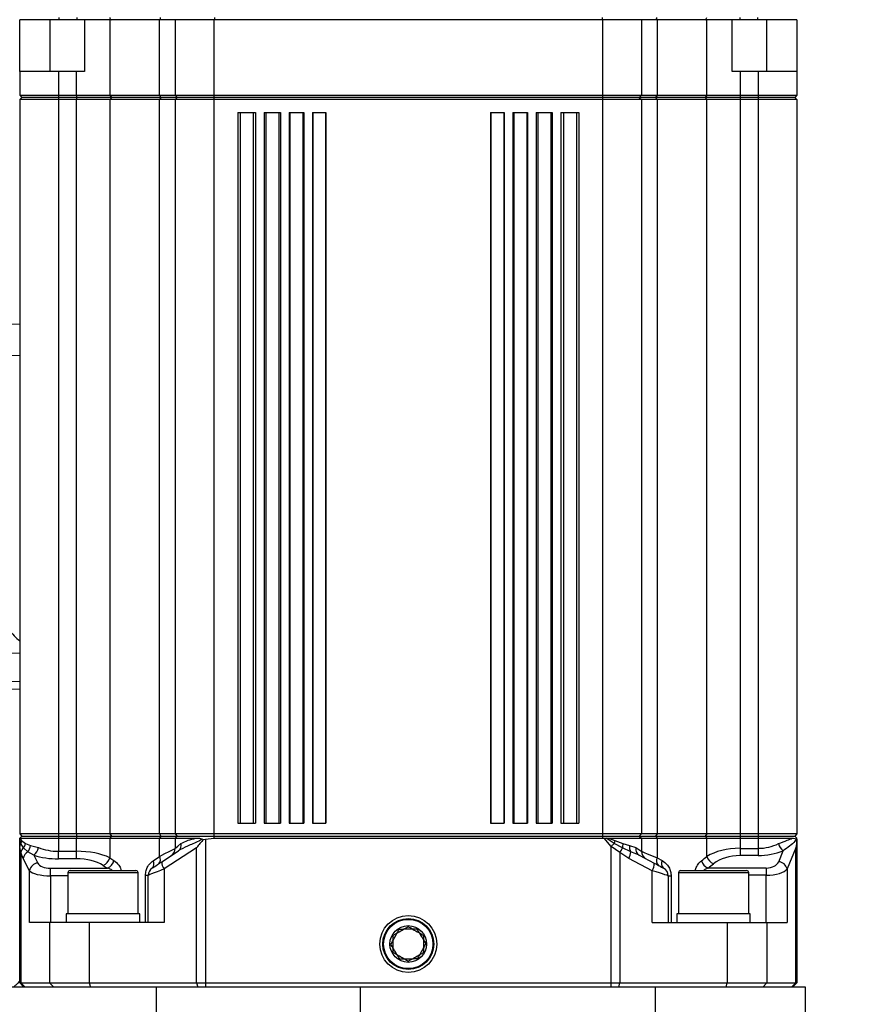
# Model space of a CAD drawing. Extents: x 0 to 8410, y 0 to 5940.
# Tile 116 of 210: x 7157 to 7354, y 2367 to 2595. Entities that reach past the tile are written whole.
import ezdxf

# ---------------------------------------------------------------- set-up
doc = ezdxf.new("R2010")
doc.units = 0
doc.header["$LTSCALE"] = 10
doc.layers.get('0').update_dxf_attribs({"linetype": 'CONTINUOUS'})
doc.styles.add('SLDTEXTSTYLE0', font='TXT', dxfattribs={"width": 0.605})
doc.dimstyles.new('SLDDIMSTYLE1', dxfattribs={"dimtxt": 50, "dimasz": 50, "dimexe": 0, "dimexo": 0.0625, "dimgap": 12.5, "dimtad": 1, "dimdec": 1, "dimrnd": 1e-09, "dimzin": 12, "dimtxsty": 'SLDTEXTSTYLE0', "dimsah": 1, "dimcen": 0.09, "dimazin": 3, "dimtfac": 1, "dimtofl": 0, "dimtmove": 0, "dimatfit": 3, "dimtolj": 1, "dimtzin": 12})

# ---------------------------------------------------------------- blocks, each defined once
blk = doc.blocks.new('_D_6')
at = {"color": 7, "linetype": 'CONTINUOUS'}
for p, q in [((6267.77, 2658.22), (6267.77, 1577.39)), ((7797.78, 2658.22), (7797.78, 1577.39)), ((6267.77, 1592.39), (7797.78, 1592.39))]:
    blk.add_line(p, q, dxfattribs=at)
for points in [[(6267.77, 1592.39), (6317.77, 1584.89), (6317.77, 1599.89)], [(7797.78, 1592.39), (7747.78, 1599.89), (7747.78, 1584.89)]]:
    blk.add_solid(points, dxfattribs=at)
at = {"color": 7, "linetype": 'CONTINUOUS', "insert": (6956.39, 1656.84), "char_height": 50, "attachment_point": 1, "rotation": 360, "style": 'SLDTEXTSTYLE0'}
blk.add_mtext('1530', dxfattribs=at)
blk = doc.blocks.new('_D_8')
at = {"color": 7, "linetype": 'CONTINUOUS'}
for p, q in [((7420.78, 2211.09), (7420.78, 2163.24)), ((7032.78, 2190.57), (7032.78, 2163.24)), ((7032.78, 2178.24), (7420.78, 2178.24)), ((7420.78, 2178.24), (7767.58, 2178.24))]:
    blk.add_line(p, q, dxfattribs=at)
for points in [[(7032.78, 2178.24), (7082.78, 2170.74), (7082.78, 2185.74)], [(7420.78, 2178.24), (7370.78, 2185.74), (7370.78, 2170.74)]]:
    blk.add_solid(points, dxfattribs=at)
at = {"color": 7, "linetype": 'CONTINUOUS', "char_height": 50, "attachment_point": 1, "style": 'SLDTEXTSTYLE0'}
for s, insert in [('388', (7481.47, 2396.17)), ('(4x M10', (7481.47, 2319.43)), ('view F-F)', (7481.47, 2242.7))]:
    blk.add_mtext(s, dxfattribs=dict(at, insert=insert))

msp = doc.modelspace()

# ---------------------------------------------------------------- linework, layer by layer
at = {"color": 7, "linetype": 'CONTINUOUS'}
for p, q in [((7156.95, 2583.05), (7156.95, 2595.05)), ((7157.55, 2595.05), (7156.95, 2595.05)), ((7166.05, 2595.05), (7157.55, 2595.05)), ((7170.16, 2595.05), (7166.05, 2595.05)), ((7172.05, 2595.05), (7170.16, 2595.05)), ((7171.95, 2595.05), (7171.95, 2583.05)), ((7177.8, 2595.05), (7171.95, 2595.05)), ((7189.35, 2595.05), (7177.8, 2595.05)), ((7192.95, 2595.05), (7189.35, 2595.05)), ((7192.95, 2595.05), (7192.95, 2577.55)), ((7201.95, 2595.05), (7192.95, 2595.05)), ((7291.95, 2595.05), (7201.95, 2595.05)), ((7300.95, 2595.05), (7291.95, 2595.05)), ((7300.95, 2595.05), (7300.95, 2577.55)), ((7304.55, 2595.05), (7300.95, 2595.05)), ((7316.11, 2595.05), (7304.55, 2595.05)), ((7321.95, 2595.05), (7316.11, 2595.05)), ((7321.95, 2583.05), (7321.95, 2595.05)), ((7323.74, 2595.05), (7321.99, 2595.05)), ((7327.86, 2595.05), (7323.74, 2595.05)), ((7336.36, 2595.05), (7327.86, 2595.05)), ((7336.95, 2595.05), (7336.36, 2595.05)), ((7336.95, 2595.05), (7336.95, 2583.05)), ((7156.95, 2583.05), (7156.95, 2577.55)), ((7165.95, 2583.05), (7156.95, 2583.05)), ((7170.11, 2583.05), (7165.95, 2583.05)), ((7171.95, 2583.05), (7170.11, 2583.05)), ((7323.79, 2583.05), (7321.95, 2583.05)), ((7327.95, 2583.05), (7323.79, 2583.05)), ((7336.95, 2583.05), (7327.95, 2583.05)), ((7336.95, 2583.05), (7336.95, 2577.55)), ((7156.95, 2577.55), (7165.95, 2577.55)), ((7156.95, 2577.55), (7157.45, 2577.05)), ((7157.45, 2577.05), (7156.95, 2576.55)), ((7156.95, 2576.55), (7156.95, 2406.55)), ((7165.95, 2576.55), (7156.95, 2576.55)), ((7165.95, 2577.05), (7157.45, 2577.05)), ((7165.95, 2577.55), (7170.11, 2577.55)), ((7170.11, 2577.05), (7165.95, 2577.05)), ((7170.11, 2576.55), (7165.95, 2576.55)), ((7170.11, 2577.55), (7177.8, 2577.55)), ((7178.18, 2577.05), (7170.11, 2577.05)), ((7177.8, 2576.55), (7170.11, 2576.55)), ((7177.8, 2577.55), (7189.35, 2577.55)), ((7189.35, 2576.55), (7177.8, 2576.55)), ((7189.67, 2577.05), (7178.18, 2577.05)), ((7189.35, 2577.55), (7192.95, 2577.55)), ((7192.95, 2576.55), (7189.35, 2576.55)), ((7193.45, 2577.05), (7189.67, 2577.05)), ((7192.95, 2577.55), (7201.95, 2577.55)), ((7192.95, 2577.55), (7193.45, 2577.05)), ((7193.45, 2577.05), (7192.95, 2576.55)), ((7192.95, 2576.55), (7192.95, 2406.55)), ((7201.95, 2576.55), (7192.95, 2576.55)), ((7201.95, 2577.05), (7193.45, 2577.05)), ((7201.95, 2577.55), (7291.95, 2577.55)), ((7291.95, 2577.05), (7201.95, 2577.05)), ((7291.95, 2576.55), (7201.95, 2576.55)), ((7291.95, 2577.55), (7300.95, 2577.55)), ((7300.45, 2577.05), (7291.95, 2577.05)), ((7300.95, 2576.55), (7291.95, 2576.55)), ((7300.95, 2577.55), (7300.45, 2577.05)), ((7300.45, 2577.05), (7300.95, 2576.55)), ((7304.23, 2577.05), (7300.45, 2577.05)), ((7300.95, 2577.55), (7304.55, 2577.55)), ((7300.95, 2576.55), (7300.95, 2406.55)), ((7304.55, 2576.55), (7300.95, 2576.55)), ((7315.72, 2577.05), (7304.23, 2577.05)), ((7304.55, 2577.55), (7316.11, 2577.55)), ((7316.11, 2576.55), (7304.55, 2576.55)), ((7323.79, 2577.05), (7315.72, 2577.05)), ((7316.11, 2577.55), (7323.79, 2577.55)), ((7323.79, 2576.55), (7316.11, 2576.55)), ((7323.79, 2577.55), (7327.95, 2577.55)), ((7327.95, 2577.05), (7323.79, 2577.05)), ((7327.95, 2576.55), (7323.79, 2576.55)), ((7327.95, 2577.55), (7336.95, 2577.55)), ((7336.45, 2577.05), (7327.95, 2577.05)), ((7336.95, 2576.55), (7327.95, 2576.55)), ((7336.95, 2577.55), (7336.45, 2577.05)), ((7336.45, 2577.05), (7336.95, 2576.55)), ((7336.95, 2576.55), (7336.95, 2406.55)), ((7207.45, 2573.55), (7211.6, 2573.55)), ((7207.45, 2573.55), (7207.45, 2409.05)), ((7211.6, 2573.55), (7211.6, 2409.05)), ((7213.6, 2573.55), (7217.33, 2573.55)), ((7213.6, 2573.55), (7213.6, 2409.05)), ((7217.33, 2573.55), (7217.33, 2409.05)), ((7219.33, 2573.55), (7222.73, 2573.55)), ((7219.33, 2573.55), (7219.33, 2409.05)), ((7222.73, 2573.55), (7222.73, 2409.05)), ((7224.73, 2573.55), (7227.89, 2573.55)), ((7224.73, 2573.55), (7224.73, 2409.05)), ((7227.89, 2573.55), (7227.89, 2409.05)), ((7266.01, 2573.55), (7269.17, 2573.55)), ((7266.01, 2573.55), (7266.01, 2409.05)), ((7269.17, 2573.55), (7269.17, 2409.05)), ((7271.17, 2573.55), (7274.58, 2573.55)), ((7271.17, 2573.55), (7271.17, 2409.05)), ((7274.58, 2573.55), (7274.58, 2409.05)), ((7276.58, 2573.55), (7280.3, 2573.55)), ((7276.58, 2573.55), (7276.58, 2409.05)), ((7280.3, 2573.55), (7280.3, 2409.05)), ((7282.3, 2573.55), (7286.45, 2573.55)), ((7282.3, 2573.55), (7282.3, 2409.05)), ((7286.45, 2573.55), (7286.45, 2409.05)), ((7032.78, 2521.35), (7156.95, 2524.6)), ((7207.45, 2409.05), (7211.6, 2409.05)), ((7213.6, 2409.05), (7217.33, 2409.05)), ((7219.33, 2409.05), (7222.73, 2409.05)), ((7224.73, 2409.05), (7227.89, 2409.05)), ((7266.01, 2409.05), (7269.17, 2409.05)), ((7271.17, 2409.05), (7274.58, 2409.05)), ((7276.58, 2409.05), (7280.3, 2409.05)), ((7282.3, 2409.05), (7286.45, 2409.05)), ((7165.95, 2406.55), (7156.95, 2406.55)), ((7156.95, 2406.55), (7157.45, 2406.05)), ((7157.45, 2406.05), (7156.95, 2405.55)), ((7156.95, 2405.54), (7156.98, 2405.54)), ((7156.95, 2403.64), (7156.95, 2405.54)), ((7156.98, 2405.54), (7157.05, 2405.55)), ((7157.05, 2405.55), (7165.95, 2405.55)), ((7157.45, 2406.05), (7165.95, 2406.05)), ((7170.11, 2406.55), (7165.95, 2406.55)), ((7165.95, 2406.05), (7170.11, 2406.05)), ((7165.95, 2405.55), (7170.11, 2405.55)), ((7177.8, 2406.55), (7170.11, 2406.55)), ((7170.11, 2406.05), (7178.18, 2406.05)), ((7170.11, 2405.55), (7177.8, 2405.55)), ((7189.35, 2406.55), (7177.8, 2406.55)), ((7177.8, 2405.55), (7189.35, 2405.55)), ((7178.18, 2406.05), (7189.67, 2406.05)), ((7192.95, 2406.55), (7189.35, 2406.55)), ((7189.35, 2405.55), (7192.95, 2405.55)), ((7189.67, 2406.05), (7193.45, 2406.05)), ((7201.95, 2406.55), (7192.95, 2406.55)), ((7192.95, 2406.55), (7193.45, 2406.05)), ((7193.45, 2406.05), (7192.95, 2405.55)), ((7192.95, 2405.55), (7197.71, 2405.55)), ((7192.95, 2405.55), (7192.95, 2403.2)), ((7193.45, 2406.05), (7201.95, 2406.05)), ((7199.3, 2405.33), (7199.49, 2405.24)), ((7199.49, 2405.24), (7200.01, 2405.34)), ((7200.01, 2405.34), (7201.95, 2405.55)), ((7291.95, 2406.55), (7201.95, 2406.55)), ((7201.95, 2406.05), (7291.95, 2406.05)), ((7201.95, 2405.55), (7291.95, 2405.55)), ((7300.95, 2406.55), (7291.95, 2406.55)), ((7291.95, 2406.05), (7300.45, 2406.05)), ((7292.34, 2405.54), (7292.74, 2405.54)), ((7292.74, 2405.54), (7293.28, 2405.55)), ((7293.28, 2405.55), (7300.95, 2405.55)), ((7300.95, 2406.55), (7300.45, 2406.05)), ((7300.45, 2406.05), (7300.95, 2405.55)), ((7300.45, 2406.05), (7304.23, 2406.05)), ((7304.55, 2406.55), (7300.95, 2406.55)), ((7300.95, 2405.55), (7300.95, 2402.53)), ((7300.95, 2405.55), (7304.55, 2405.55)), ((7304.23, 2406.05), (7315.72, 2406.05)), ((7316.11, 2406.55), (7304.55, 2406.55)), ((7304.55, 2405.55), (7316.11, 2405.55)), ((7315.72, 2406.05), (7323.79, 2406.05)), ((7323.79, 2406.55), (7316.11, 2406.55)), ((7316.11, 2405.55), (7323.79, 2405.55)), ((7327.95, 2406.55), (7323.79, 2406.55)), ((7323.79, 2406.05), (7327.95, 2406.05)), ((7323.79, 2405.55), (7327.95, 2405.55)), ((7336.95, 2406.55), (7327.95, 2406.55)), ((7327.95, 2406.05), (7336.45, 2406.05)), ((7327.95, 2405.55), (7335.89, 2405.55)), ((7336.95, 2406.55), (7336.45, 2406.05)), ((7336.45, 2406.05), (7336.95, 2405.55)), ((7336.79, 2405.33), (7336.94, 2405.24)), ((7336.94, 2405.24), (7336.95, 2405.34)), ((7336.95, 2405.34), (7336.95, 2405.55)), ((7336.95, 2405.34), (7336.95, 2372.05)), ((7156.95, 2372.05), (7156.95, 2403.64)), ((7189.87, 2400.1), (7193.71, 2402.62)), ((7300.42, 2401.6), (7303.87, 2399.78)), ((7168.11, 2397.55), (7168.11, 2388.05)), ((7168.61, 2398.05), (7183.6, 2398.05)), ((7183.6, 2398.05), (7183.88, 2398.05)), ((7184.38, 2388.05), (7184.38, 2397.55)), ((7186.74, 2386.05), (7186.74, 2396.97)), ((7307.16, 2396.84), (7307.16, 2386.05)), ((7309.53, 2397.55), (7309.53, 2388.05)), ((7310.03, 2398.05), (7325.3, 2398.05)), ((7325.8, 2388.05), (7325.8, 2397.55)), ((7167.74, 2388.05), (7167.74, 2386.05)), ((7168.39, 2388.05), (7167.74, 2388.05)), ((7184.74, 2388.05), (7168.39, 2388.05)), ((7184.74, 2386.05), (7184.74, 2388.05)), ((7309.16, 2388.05), (7309.16, 2386.05)), ((7320.92, 2388.05), (7309.16, 2388.05)), ((7326.16, 2388.05), (7320.92, 2388.05)), ((7326.16, 2386.05), (7326.16, 2388.05)), ((7163.89, 2386.05), (7159.23, 2386.05)), ((7173.08, 2386.05), (7163.89, 2386.05)), ((7190.45, 2386.05), (7173.08, 2386.05)), ((7303.46, 2386.05), (7320.83, 2386.05)), ((7320.83, 2386.05), (7330.02, 2386.05)), ((7330.02, 2386.05), (7334.67, 2386.05)), ((7188.63, 2371.05), (7154.95, 2371.05)), ((7156.95, 2372.05), (7157.22, 2372.05)), ((7156.95, 2372.05), (7157.95, 2371.05)), ((7157.22, 2372.05), (7163.89, 2372.05)), ((7163.89, 2372.05), (7173.08, 2372.05)), ((7173.08, 2372.05), (7197.93, 2372.05)), ((7235.89, 2371.05), (7188.63, 2371.05)), ((7197.93, 2372.05), (7200.01, 2372.05)), ((7200.01, 2372.05), (7293.9, 2372.05)), ((7235.89, 2302.56), (7235.89, 2371.05)), ((7304.21, 2371.05), (7235.89, 2371.05)), ((7293.9, 2372.05), (7295.97, 2372.05)), ((7295.97, 2372.05), (7320.83, 2372.05)), ((7338.95, 2371.05), (7304.21, 2371.05)), ((7320.83, 2372.05), (7330.02, 2372.05)), ((7330.02, 2372.05), (7336.68, 2372.05)), ((7335.95, 2371.05), (7336.95, 2372.05)), ((7336.68, 2372.05), (7336.95, 2372.05)), ((7338.95, 2296.16), (7338.95, 2371.05))]:
    msp.add_line(p, q, dxfattribs=at)
at = {"color": 8, "linetype": 'CONTINUOUS'}
for p, q in [((7163.95, 2595.05), (7163.95, 2583.05)), ((7166.05, 2595.54), (7166.05, 2595.05)), ((7170.16, 2595.54), (7170.16, 2595.05)), ((7177.8, 2595.05), (7177.8, 2577.55)), ((7189.35, 2577.55), (7189.35, 2595.05)), ((7201.95, 2595.05), (7201.95, 2577.55)), ((7202.05, 2595.54), (7202.05, 2595.05)), ((7291.86, 2595.54), (7291.86, 2595.05)), ((7291.95, 2595.05), (7291.95, 2577.55)), ((7304.55, 2595.05), (7304.55, 2577.55)), ((7316.11, 2577.55), (7316.11, 2595.05)), ((7323.74, 2595.54), (7323.74, 2595.05)), ((7327.86, 2595.54), (7327.86, 2595.05)), ((7329.95, 2583.05), (7329.95, 2595.05)), ((7165.95, 2583.05), (7165.95, 2577.55)), ((7170.11, 2577.55), (7170.11, 2583.05)), ((7323.79, 2583.05), (7323.79, 2577.55)), ((7327.95, 2583.05), (7327.95, 2577.55)), ((7165.95, 2577.55), (7165.95, 2577.05)), ((7165.95, 2577.05), (7165.95, 2576.55)), ((7165.95, 2576.55), (7165.95, 2406.55)), ((7170.11, 2577.55), (7170.11, 2577.05)), ((7170.11, 2577.05), (7170.11, 2576.55)), ((7170.11, 2406.55), (7170.11, 2576.55)), ((7177.8, 2577.55), (7178.18, 2577.05)), ((7178.18, 2577.05), (7177.8, 2576.55)), ((7177.8, 2576.55), (7177.8, 2406.55)), ((7189.35, 2577.55), (7189.67, 2577.05)), ((7189.67, 2577.05), (7189.35, 2576.55)), ((7189.35, 2406.55), (7189.35, 2576.55)), ((7201.95, 2577.55), (7201.95, 2577.05)), ((7201.95, 2577.05), (7201.95, 2576.55)), ((7201.95, 2576.55), (7201.95, 2406.55)), ((7291.95, 2577.55), (7291.95, 2577.05)), ((7291.95, 2577.05), (7291.95, 2576.55)), ((7291.95, 2576.55), (7291.95, 2406.55)), ((7304.55, 2577.55), (7304.23, 2577.05)), ((7304.23, 2577.05), (7304.55, 2576.55)), ((7304.55, 2576.55), (7304.55, 2406.55)), ((7316.11, 2577.55), (7315.72, 2577.05)), ((7315.72, 2577.05), (7316.11, 2576.55)), ((7316.11, 2406.55), (7316.11, 2576.55)), ((7323.79, 2577.55), (7323.79, 2577.05)), ((7323.79, 2577.05), (7323.79, 2576.55)), ((7323.79, 2576.55), (7323.79, 2406.55)), ((7327.95, 2577.55), (7327.95, 2577.05)), ((7327.95, 2577.05), (7327.95, 2576.55)), ((7327.95, 2576.55), (7327.95, 2406.55)), ((7208.03, 2573.55), (7208.03, 2409.05)), ((7211.02, 2573.55), (7211.02, 2409.05)), ((7213.97, 2573.55), (7213.97, 2409.05)), ((7216.96, 2573.55), (7216.96, 2409.05)), ((7219.54, 2573.55), (7219.54, 2409.05)), ((7222.53, 2573.55), (7222.53, 2409.05)), ((7224.82, 2573.55), (7224.82, 2409.05)), ((7227.81, 2573.55), (7227.81, 2409.05)), ((7266.1, 2573.55), (7266.1, 2409.05)), ((7269.08, 2573.55), (7269.08, 2409.05)), ((7271.38, 2573.55), (7271.38, 2409.05)), ((7274.37, 2573.55), (7274.37, 2409.05)), ((7276.94, 2573.55), (7276.94, 2409.05)), ((7279.93, 2573.55), (7279.93, 2409.05)), ((7282.88, 2573.55), (7282.88, 2409.05)), ((7285.87, 2573.55), (7285.87, 2409.05)), ((7156.95, 2517.33), (7032.78, 2514.08)), ((7032.78, 2450.61), (7156.95, 2448.42)), ((7156.95, 2441.72), (7032.78, 2443.91)), ((7156.95, 2440.08), (7032.78, 2437.82)), ((7157.23, 2404.32), (7156.98, 2405.54)), ((7157.05, 2405.55), (7157.41, 2405.01)), ((7165.95, 2406.55), (7165.95, 2406.05)), ((7165.95, 2406.05), (7165.95, 2405.55)), ((7165.95, 2405.55), (7165.95, 2402.53)), ((7170.11, 2406.55), (7170.11, 2406.05)), ((7170.11, 2406.05), (7170.11, 2405.55)), ((7170.11, 2402.53), (7170.11, 2405.55)), ((7177.8, 2406.55), (7178.18, 2406.05)), ((7178.18, 2406.05), (7177.8, 2405.55)), ((7177.8, 2405.55), (7177.8, 2401.01)), ((7189.35, 2406.55), (7189.67, 2406.05)), ((7189.67, 2406.05), (7189.35, 2405.55)), ((7189.35, 2401.32), (7189.35, 2405.55)), ((7200.01, 2405.34), (7200.01, 2372.05)), ((7201.95, 2406.55), (7201.95, 2406.05)), ((7201.95, 2406.05), (7201.95, 2405.55)), ((7291.95, 2406.55), (7291.95, 2406.05)), ((7291.95, 2406.05), (7291.95, 2405.55)), ((7293.9, 2403.64), (7292.34, 2405.54)), ((7294.66, 2404.32), (7292.74, 2405.54)), ((7293.28, 2405.55), (7294.79, 2405.01)), ((7304.55, 2406.55), (7304.23, 2406.05)), ((7304.23, 2406.05), (7304.55, 2405.55)), ((7304.55, 2405.55), (7304.55, 2401.01)), ((7316.11, 2406.55), (7315.72, 2406.05)), ((7315.72, 2406.05), (7316.11, 2405.55)), ((7316.11, 2401.32), (7316.11, 2405.55)), ((7323.79, 2406.55), (7323.79, 2406.05)), ((7323.79, 2406.05), (7323.79, 2405.55)), ((7323.79, 2405.55), (7323.79, 2403.2)), ((7327.95, 2406.55), (7327.95, 2406.05)), ((7327.95, 2406.05), (7327.95, 2405.55)), ((7327.95, 2405.55), (7327.95, 2403.2)), ((7157.22, 2402.24), (7156.95, 2403.64)), ((7157.87, 2403.28), (7157.23, 2404.32)), ((7157.41, 2405.01), (7158.28, 2404.31)), ((7158.84, 2402.37), (7157.87, 2403.28)), ((7158.28, 2404.31), (7159.43, 2403.86)), ((7159.43, 2403.86), (7161.28, 2403.37)), ((7197.93, 2403.33), (7190.45, 2398.43)), ((7197.93, 2372.05), (7197.93, 2403.33)), ((7293.9, 2372.05), (7293.9, 2403.64)), ((7295.97, 2402.24), (7293.9, 2403.64)), ((7296.58, 2403.28), (7294.66, 2404.32)), ((7294.79, 2405.01), (7296.66, 2404.31)), ((7298.52, 2402.37), (7296.58, 2403.28)), ((7296.66, 2404.31), (7298.15, 2403.86)), ((7298.15, 2403.86), (7299.64, 2403.37)), ((7323.79, 2403.2), (7323.79, 2401.53)), ((7323.79, 2403.2), (7327.95, 2403.2)), ((7327.95, 2403.2), (7327.95, 2401.53)), ((7336.68, 2403.33), (7334.67, 2398.43)), ((7336.68, 2372.05), (7336.68, 2403.33)), ((7157.22, 2402.24), (7157.22, 2372.05)), ((7157.77, 2400.88), (7157.22, 2402.24)), ((7159.23, 2398.01), (7157.77, 2400.88)), ((7160.24, 2401.6), (7158.84, 2402.37)), ((7160.24, 2401.6), (7161.16, 2399.78)), ((7165.95, 2400.76), (7165.95, 2402.53)), ((7165.95, 2402.53), (7170.11, 2402.53)), ((7170.11, 2400.76), (7165.95, 2400.76)), ((7170.11, 2400.76), (7170.11, 2402.53)), ((7187.86, 2400.32), (7189.35, 2401.32)), ((7295.97, 2402.24), (7295.97, 2372.05)), ((7298.02, 2400.88), (7295.97, 2402.24)), ((7303.46, 2398.01), (7298.02, 2400.88)), ((7300.42, 2401.6), (7298.52, 2402.37)), ((7304.55, 2401.01), (7305.72, 2400.39)), ((7327.95, 2401.53), (7323.79, 2401.53)), ((7332.74, 2400.1), (7333.77, 2402.62)), ((7164.06, 2396.84), (7164.06, 2398.61)), ((7164.06, 2398.61), (7177.27, 2398.61)), ((7190.45, 2398.43), (7190.45, 2386.05)), ((7316.35, 2398.65), (7329.84, 2398.65)), ((7329.84, 2398.65), (7329.84, 2396.97)), ((7334.67, 2398.43), (7334.67, 2386.05)), ((7159.23, 2386.05), (7159.23, 2398.01)), ((7164.06, 2396.84), (7164.06, 2386.05)), ((7168.11, 2396.84), (7164.06, 2396.84)), ((7184.08, 2397.55), (7168.11, 2397.55)), ((7184.38, 2397.55), (7184.08, 2397.55)), ((7186.09, 2396.97), (7186.74, 2396.97)), ((7186.09, 2386.05), (7186.09, 2396.97)), ((7303.46, 2386.05), (7303.46, 2398.01)), ((7307.16, 2396.84), (7307.81, 2396.84)), ((7307.81, 2396.84), (7307.81, 2386.05)), ((7325.8, 2397.55), (7309.53, 2397.55)), ((7329.84, 2396.97), (7325.8, 2396.97)), ((7329.84, 2386.05), (7329.84, 2396.97)), ((7163.89, 2386.05), (7163.89, 2372.05)), ((7173.08, 2386.05), (7173.08, 2372.05)), ((7320.83, 2386.05), (7320.83, 2372.05)), ((7330.02, 2386.05), (7330.02, 2372.05)), ((7157.22, 2372.05), (7158.19, 2371.05)), ((7163.89, 2372.05), (7164.85, 2371.05)), ((7173.08, 2372.05), (7173.34, 2371.05)), ((7188.63, 2301.32), (7188.63, 2371.05)), ((7197.93, 2372.05), (7198.19, 2371.05)), ((7200.01, 2372.05), (7200.01, 2371.05)), ((7293.9, 2371.05), (7293.9, 2372.05)), ((7295.71, 2371.05), (7295.97, 2372.05)), ((7304.21, 2294.07), (7304.21, 2371.05)), ((7320.57, 2371.05), (7320.83, 2372.05)), ((7329.05, 2371.05), (7330.02, 2372.05)), ((7335.71, 2371.05), (7336.68, 2372.05))]:
    msp.add_line(p, q, dxfattribs=at)
at = {"color": 8, "linetype": 'CONTINUOUS', "flags": 128}
for points in [[(7189.45, 2595.54), (7189.45, 2595.45), (7189.47, 2595.36), (7189.5, 2595.27), (7189.54, 2595.2), (7189.59, 2595.14), (7189.64, 2595.09), (7189.7, 2595.06), (7189.77, 2595.05)], [(7304.46, 2595.54), (7304.45, 2595.45), (7304.43, 2595.36), (7304.4, 2595.27), (7304.36, 2595.2), (7304.32, 2595.14), (7304.26, 2595.09), (7304.2, 2595.06), (7304.14, 2595.05)], [(7189.35, 2401.32), (7190.59, 2401.97), (7191.6, 2402.49), (7192.34, 2402.88), (7192.8, 2403.12), (7192.95, 2403.2)], [(7192.95, 2403.2), (7193.11, 2403.33), (7193.57, 2403.69), (7194.31, 2404.29)], [(7293.9, 2403.64), (7294, 2403.73), (7294.1, 2403.82), (7294.2, 2403.91), (7294.29, 2404), (7294.39, 2404.08), (7294.48, 2404.17), (7294.57, 2404.25), (7294.66, 2404.32)], [(7299.64, 2403.37), (7300.36, 2402.91), (7300.8, 2402.62), (7300.95, 2402.53)], [(7300.95, 2402.53), (7301.11, 2402.46), (7301.56, 2402.27), (7302.3, 2401.96), (7303.31, 2401.53), (7304.55, 2401.01)], [(7190.45, 2398.43), (7189.57, 2398.08), (7188.77, 2397.77), (7188.08, 2397.5), (7187.51, 2397.27), (7187.09, 2397.11), (7186.83, 2397.01), (7186.74, 2396.97)], [(7307.16, 2396.84), (7307.08, 2396.87), (7306.82, 2396.95), (7306.4, 2397.09), (7305.83, 2397.27), (7305.13, 2397.49), (7304.33, 2397.74), (7303.46, 2398.01)]]:
    msp.add_lwpolyline(points, dxfattribs=at)
at = {"color": 7, "linetype": 'CONTINUOUS', "flags": 128}
for points in [[(7187.65, 2398.65), (7187.7, 2398.68), (7187.85, 2398.78), (7188.11, 2398.95), (7188.45, 2399.17), (7188.86, 2399.44), (7189.34, 2399.76), (7189.87, 2400.1)], [(7303.87, 2399.78), (7304.4, 2399.51), (7304.88, 2399.26), (7305.29, 2399.04), (7305.63, 2398.86), (7305.89, 2398.72), (7306.04, 2398.64), (7306.09, 2398.61)]]:
    msp.add_lwpolyline(points, dxfattribs=at)
at = {"color": 7, "linetype": 'CONTINUOUS'}
for radius in [6.6, 5.9, 5.71, 4.25]:
    msp.add_circle((7246.95, 2381.05), radius, dxfattribs=at)
at = {"color": 8, "linetype": 'CONTINUOUS'}
for centre, radius, start, end in [((7178.3, 2595.5), 0.451, 174.3425, 261.7235), ((7315.61, 2595.5), 0.451, 278.2744, 5.6597), ((7157.97, 2403.62), 1.02, 136.4272, 178.6329), ((7159.01, 2401.85), 1.83, 128.7719, 167.6187), ((7155.35, 2405.18), 2.07, 335.4619, 355.048), ((7155.91, 2404.66), 2.4, 324.7428, 351.5932), ((7156.92, 2403.98), 2.51, 319.9394, 357.1089), ((7158.3, 2403.93), 3.03, 309.8205, 349.3651), ((7192.76, 2403.91), 1.6, 306.5456, 13.9239), ((7300.51, 2403.54), 5.9, 165.6422, 172.3859), ((7290.86, 2405.94), 6.3, 324.0996, 335.0113), ((7299.69, 2403.56), 3.12, 166.0507, 185.1418), ((7300.47, 2403.63), 2.32, 174.3847, 212.9366), ((7301.28, 2403.03), 1.68, 168.4793, 238.9757), ((7335.89, 2405.13), 3.29, 194.7809, 229.8432), ((7159.81, 2400.54), 2.07, 117.9881, 170.7397), ((7175.3, 2401.63), 2.57, 291.9214, 346.1525), ((7188.15, 2400.6), 1.4, 316.6265, 30.8234), ((7294.07, 2403.02), 4.49, 331.4587, 351.6151), ((7305.86, 2400.35), 1.47, 153.2355, 229.0721), ((7318.7, 2402.16), 2.73, 197.9816, 247.1588), ((7161.36, 2397.63), 2.17, 95.2898, 169.7075), ((7176.27, 2401), 2.59, 292.691, 346.1992), ((7186.65, 2399.63), 1.4, 315.5528, 29.6614), ((7192.09, 2399.93), 2.23, 175.6795, 222.4656), ((7301.7, 2399.36), 2.21, 322.604, 11.1097), ((7307.04, 2399.74), 1.47, 154.0411, 229.8777), ((7317.46, 2401.17), 2.76, 197.9385, 246.1468), ((7332.55, 2397.92), 2.19, 13.3557, 84.8611)]:
    msp.add_arc(centre, radius, start, end, dxfattribs=at)
at = {"color": 7, "linetype": 'CONTINUOUS'}
for centre, radius, start, end in [((7190.95, 2403.2), 2, 303.2314, 0), ((7302.95, 2402.53), 2, 180, 242.258), ((7188.74, 2396.97), 2, 123.2314, 180), ((7305.16, 2396.84), 2, 0, 62.258), ((7168.61, 2397.55), 0.5, 90, 180), ((7183.88, 2397.55), 0.5, 0, 90), ((7310.03, 2397.55), 0.5, 90, 180), ((7325.3, 2397.55), 0.5, 0, 90)]:
    msp.add_arc(centre, radius, start, end, dxfattribs=at)
at = {"color": 8, "linetype": 'CONTINUOUS'}
for centre, major_axis, ratio, start_param, end_param in [((7165.95, 2408.31), (9, 0), 0.642823, 4.166224, 4.712389), ((7323.79, 2397.96), (10, 0), 0.524131, 1.570796, 2.447094), ((7327.95, 2410.41), (9, 0), 0.800756, 4.712389, 5.269862), ((7165.95, 2406.54), (11, 0), 0.525946, 4.166224, 4.712389), ((7170.11, 2398.32), (10, 0), 0.420757, 0.694498, 1.570796), ((7170.11, 2396.55), (8, 0), 0.525946, 0.694498, 1.570796), ((7246.95, 2431.98), (90, 0), 0.537634, 3.836091, 3.853083), ((7246.95, 2439.89), (90, 0), 0.669723, 5.566947, 5.588687), ((7323.79, 2396.29), (8, 0), 0.655164, 1.570796, 2.447094), ((7327.95, 2408.74), (11, 0), 0.655164, 4.712389, 5.269862), ((7164.06, 2400.19), (3, 0), 0.525946, 3.403392, 4.712389), ((7246.95, 2430.21), (92, 0), 0.525946, 3.836091, 3.853083), ((7246.95, 2438.22), (92, 0), 0.655164, 5.566947, 5.588687), ((7329.84, 2400.61), (3, 0), 0.655164, 4.712389, 6.021386), ((7329.84, 2398.94), (5, 0), 0.393099, 4.712389, 6.021386), ((7164.06, 2398.42), (5, 0), 0.315568, 3.403392, 4.712389)]:
    msp.add_ellipse(centre, major_axis=major_axis, ratio=ratio, start_param=start_param, end_param=end_param, dxfattribs=at)
at = {"color": 7, "linetype": 'CONTINUOUS'}
for points, knots in [([(7095.52, 2476.71), (7096.39, 2476.67), (7098.93, 2476.54), (7103.12, 2476.14), (7108.07, 2475.45), (7112.96, 2474.52), (7117.77, 2473.36), (7122.48, 2471.97), (7127.07, 2470.37), (7131.53, 2468.56), (7135.83, 2466.54), (7139.96, 2464.32), (7143.9, 2461.92), (7147.64, 2459.35), (7151.16, 2456.6), (7154.29, 2453.88), (7156.12, 2452.02), (7156.95, 2451.17)], [0, 0, 0, 0, 0.036191, 0.105919, 0.175649, 0.24537, 0.31508, 0.38478, 0.454468, 0.524146, 0.593816, 0.663482, 0.733148, 0.802823, 0.872516, 0.942243, 1, 1, 1, 1]), ([(7197.71, 2405.55), (7198.11, 2405.56), (7198.67, 2405.57), (7199.15, 2405.39), (7199.3, 2405.33)], [0, 0, 0, 0, 0.6917616, 1, 1, 1, 1]), ([(7199.49, 2405.24), (7198.97, 2404.61), (7198.44, 2403.98), (7197.94, 2403.34), (7197.93, 2403.33)], [0, 0, 0, 0, 0.9916839, 1, 1, 1, 1]), ([(7291.95, 2405.55), (7292.08, 2405.55), (7292.21, 2405.55), (7292.34, 2405.54), (7292.34, 2405.54)], [0, 0, 0, 0, 0.954707, 1, 1, 1, 1]), ([(7335.89, 2405.55), (7336.07, 2405.56), (7336.34, 2405.57), (7336.68, 2405.39), (7336.79, 2405.33)], [0, 0, 0, 0, 0.69176, 1, 1, 1, 1]), ([(7336.94, 2405.24), (7336.88, 2404.61), (7336.82, 2403.98), (7336.68, 2403.34), (7336.68, 2403.33)], [0, 0, 0, 0, 0.991681, 1, 1, 1, 1]), ([(7243.45, 2383.07), (7243.58, 2383.15), (7244.12, 2383.46), (7245.18, 2384.07), (7246.25, 2384.69), (7246.8, 2385.01), (7246.95, 2385.09)], [0, 0, 0, 0, 0.122257, 0.497693, 0.859666, 1, 1, 1, 1]), ([(7244.85, 2384.5), (7244.88, 2384.5), (7245.08, 2384.51), (7245.76, 2384.52), (7246.84, 2384.55), (7247.86, 2384.58), (7248.54, 2384.59), (7248.78, 2384.6), (7248.89, 2384.6)], [0, 0, 0, 0, 0.02527, 0.174412, 0.499813, 0.803168, 0.912543, 1, 1, 1, 1]), ([(7246.95, 2385.09), (7247.08, 2385.02), (7247.62, 2384.71), (7248.68, 2384.1), (7249.75, 2383.48), (7250.3, 2383.16), (7250.45, 2383.07)], [0, 0, 0, 0, 0.122257, 0.497693, 0.859666, 1, 1, 1, 1]), ([(7248.89, 2384.6), (7248.97, 2384.47), (7249.29, 2383.94), (7249.93, 2382.9), (7250.57, 2381.84), (7250.9, 2381.3), (7250.99, 2381.15)], [0, 0, 0, 0, 0.122251, 0.497698, 0.859666, 1, 1, 1, 1]), ([(7242.91, 2380.95), (7242.99, 2381.09), (7243.28, 2381.63), (7243.87, 2382.7), (7244.46, 2383.79), (7244.76, 2384.35), (7244.85, 2384.5)], [0, 0, 0, 0, 0.122255, 0.497691, 0.859664, 1, 1, 1, 1]), ([(7243.45, 2379.03), (7243.45, 2379.06), (7243.45, 2379.27), (7243.45, 2379.94), (7243.45, 2381.02), (7243.45, 2382.04), (7243.45, 2382.73), (7243.45, 2382.97), (7243.45, 2383.07)], [0, 0, 0, 0, 0.025262, 0.174405, 0.499813, 0.803161, 0.912544, 1, 1, 1, 1]), ([(7250.45, 2383.07), (7250.45, 2383.04), (7250.45, 2382.84), (7250.45, 2382.16), (7250.45, 2381.08), (7250.45, 2380.06), (7250.45, 2379.38), (7250.45, 2379.14), (7250.45, 2379.03)], [0, 0, 0, 0, 0.025274, 0.174418, 0.499812, 0.803175, 0.912544, 1, 1, 1, 1]), ([(7245.02, 2377.5), (7244.94, 2377.63), (7244.61, 2378.17), (7243.98, 2379.21), (7243.33, 2380.26), (7243, 2380.8), (7242.91, 2380.95)], [0, 0, 0, 0, 0.122251, 0.497686, 0.859655, 1, 1, 1, 1]), ([(7250.99, 2381.15), (7250.92, 2381.02), (7250.62, 2380.47), (7250.04, 2379.4), (7249.45, 2378.32), (7249.14, 2377.76), (7249.06, 2377.6)], [0, 0, 0, 0, 0.122255, 0.497703, 0.859662, 1, 1, 1, 1]), ([(7246.95, 2377.01), (7246.82, 2377.09), (7246.28, 2377.4), (7245.23, 2378.01), (7244.15, 2378.63), (7243.61, 2378.94), (7243.45, 2379.03)], [0, 0, 0, 0, 0.122256, 0.497697, 0.85966, 1, 1, 1, 1]), ([(7250.45, 2379.03), (7250.32, 2378.96), (7249.78, 2378.64), (7248.73, 2378.04), (7247.65, 2377.42), (7247.11, 2377.1), (7246.95, 2377.01)], [0, 0, 0, 0, 0.122256, 0.497697, 0.85966, 1, 1, 1, 1]), ([(7249.06, 2377.6), (7249.03, 2377.6), (7248.82, 2377.6), (7248.15, 2377.58), (7247.07, 2377.55), (7246.05, 2377.53), (7245.37, 2377.51), (7245.12, 2377.51), (7245.02, 2377.5)], [0, 0, 0, 0, 0.0252705, 0.1744127, 0.499813, 0.8031679, 0.9125427, 1, 1, 1, 1]), ([(7156.95, 2372.5), (7156.66, 2372.18), (7156.21, 2371.68), (7155.7, 2371.22), (7155.53, 2371.05)], [0, 0, 0, 0, 0.65091, 1, 1, 1, 1])]:
    msp.add_open_spline(points, degree=3, knots=knots, dxfattribs=at)
at = {"color": 8, "linetype": 'CONTINUOUS'}
for points, knots in [([(7199.3, 2405.33), (7199, 2405.17), (7197.83, 2404.52), (7195.8, 2403.78), (7194.38, 2402.99), (7193.71, 2402.62)], [0, 0, 0, 0, 0.150941, 0.601806, 1, 1, 1, 1]), ([(7194.31, 2404.29), (7194.82, 2404.56), (7195.74, 2405.05), (7197.1, 2405.4), (7197.71, 2405.55)], [0, 0, 0, 0, 0.55134, 1, 1, 1, 1]), ([(7332.71, 2404.29), (7333.41, 2404.56), (7334.68, 2405.05), (7335.52, 2405.4), (7335.89, 2405.55)], [0, 0, 0, 0, 0.55134, 1, 1, 1, 1]), ([(7336.79, 2405.33), (7336.69, 2405.17), (7336.31, 2404.52), (7335.4, 2403.78), (7334.29, 2402.99), (7333.77, 2402.62)], [0, 0, 0, 0, 0.15094, 0.601806, 1, 1, 1, 1]), ([(7178.43, 2398.05), (7178.42, 2398.06), (7178.1, 2398.37), (7177.68, 2398.5), (7177.27, 2398.61)], [0, 0, 0, 0, 0.022669, 1, 1, 1, 1]), ([(7178.79, 2400.39), (7179.17, 2400.07), (7179.8, 2399.56), (7180.34, 2398.62), (7180.44, 2398.14), (7180.46, 2398.05)], [0, 0, 0, 0, 0.569497, 0.922743, 1, 1, 1, 1]), ([(7186.09, 2396.97), (7186.12, 2397.34), (7186.18, 2398.07), (7186.66, 2399.14), (7187.26, 2399.88), (7187.72, 2400.22), (7187.86, 2400.32)], [0, 0, 0, 0, 0.254762, 0.507243, 0.853596, 1, 1, 1, 1]), ([(7305.72, 2400.39), (7306.17, 2400.07), (7306.9, 2399.57), (7307.56, 2398.39), (7307.79, 2397.51), (7307.81, 2397), (7307.81, 2396.84)], [0, 0, 0, 0, 0.420185, 0.680815, 0.903117, 1, 1, 1, 1]), ([(7313.39, 2398.05), (7313.5, 2398.38), (7313.75, 2399.15), (7314.31, 2399.88), (7314.72, 2400.22), (7314.84, 2400.32)], [0, 0, 0, 0, 0.3381673, 0.8033593, 1, 1, 1, 1]), ([(7316.35, 2398.65), (7316.22, 2398.6), (7315.86, 2398.46), (7315.54, 2398.21), (7315.33, 2398.05)], [0, 0, 0, 0, 0.344302, 1, 1, 1, 1])]:
    msp.add_open_spline(points, degree=3, knots=knots, dxfattribs=at)

# ---------------------------------------------------------------- dimensions: what is measured, and where the dimension line sits
at = {"color": 7, "linetype": 'CONTINUOUS'}
dim = msp.add_linear_dim(base=(7797.78, 1592.39), p1=(6267.77, 2678.22), p2=(7797.78, 2678.22), angle=360, dimstyle='SLDDIMSTYLE1', dxfattribs=at)
dim.commit()
dim.dimension.update_dxf_attribs({"geometry": '_D_6', "text_midpoint": (7032.78, 1592.39), "dimtype": 160})
dim = msp.add_linear_dim(base=(7420.78, 2178.24), p1=(7032.78, 2210.57), p2=(7420.78, 2231.09), text='<>\\P(4x M10 \\Pview F-F)', dimstyle='SLDDIMSTYLE1', dxfattribs=at)
dim.commit()
dim.dimension.update_dxf_attribs({"geometry": '_D_8', "text_midpoint": (7624.52, 2178.24), "dimtype": 160})

doc.saveas('drawing.dxf')
